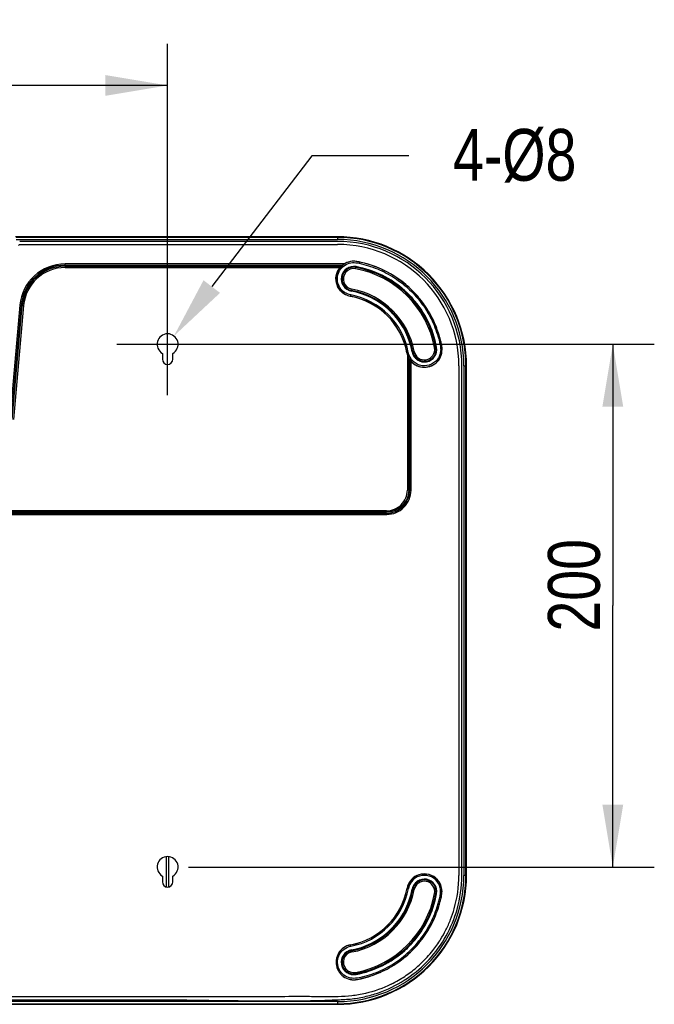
# Model space of a CAD drawing. Header units: inches. Extents: x 0 to 17, y 0 to 11.
# Tile 104 of 104: x 12.7 to 14.6, y 5.9 to 8.8. Entities that reach past the tile are written whole.
import ezdxf

# ---------------------------------------------------------------- set-up
doc = ezdxf.new("R2010")
doc.units = ezdxf.units.IN
doc.header["$LTSCALE"] = 0.935
doc.header["$MEASUREMENT"] = 0
doc.header["$PDMODE"] = 3
doc.header["$PDSIZE"] = 0.3125
doc.layers.get('0').update_dxf_attribs({"linetype": 'CONTINUOUS'})
doc.layers.get('Defpoints').update_dxf_attribs({"linetype": 'CONTINUOUS'})
for name, color, linetype in [('1', 7, 'CONTINUOUS'), ('2', 7, 'CONTINUOUS'), ('3', 7, 'CONTINUOUS')]:
    doc.layers.add(name, color=color, linetype=linetype)
doc.styles.get("Standard").update_dxf_attribs({"font": 'txt', "width": 0.8})
doc.dimstyles.new('DIMSTYLE_2', dxfattribs={"dimtxt": 0.15625, "dimasz": 0.1875, "dimexe": 0.125, "dimexo": 0.0625, "dimgap": 0.039062, "dimtad": 0, "dimtih": 1, "dimtoh": 1, "dimlfac": 5, "dimzin": 4, "dimdsep": 46, "dimtxsty": 'Standard', "dimblk": '_FILLED', "dimblk1": '_FILLED', "dimblk2": '_FILLED', "dimcen": 0.09, "dimazin": 1, "dimtfac": 1, "dimtofl": 0, "dimtmove": 0, "dimatfit": 3, "dimldrblk": '_FILLED', "dimfxl": 1, "dimtolj": 1, "dimtzin": 4, "dimarcsym": 0})
doc.dimstyles.get("Standard").update_dxf_attribs({"dimtxt": 0.15625, "dimasz": 0.1875, "dimexe": 0.125, "dimexo": 0.0625, "dimgap": 0.09, "dimtad": 0, "dimtih": 1, "dimtoh": 1, "dimzin": 4, "dimdsep": 46, "dimtxsty": 'Standard', "dimblk": '_FILLED', "dimblk1": '_FILLED', "dimblk2": '_FILLED', "dimcen": 0.09, "dimazin": 1, "dimtp": 0.01, "dimtm": 0.01, "dimtfac": 1, "dimtofl": 0, "dimtmove": 0, "dimatfit": 3, "dimldrblk": '_FILLED', "dimfxl": 1, "dimtolj": 1, "dimtzin": 4, "dimarcsym": 0})

# ---------------------------------------------------------------- blocks, each defined once
blk = doc.blocks.new('_FILLED')
at = {"color": 0, "linetype": 'ByBlock'}
blk.add_solid([(0, 0), (-1, 0.167), (-1, -0.167)], dxfattribs=at)
blk = doc.blocks.new('*D5')
at = {"color": 7, "linetype": 'Continuous', "transparency": 16777216}
for p, q in [((11.5635, 7.9037), (11.5635, 8.7462)), ((13.1383, 7.9037), (13.1383, 8.7462)), ((11.5635, 8.6212), (12.3509, 8.6212)), ((13.1383, 8.6212), (12.3509, 8.6212))]:
    blk.add_line(p, q, dxfattribs=at)
at = {"color": 7, "linetype": 'Continuous', "transparency": 16777216, "xscale": 0.1875, "yscale": 0.1875, "zscale": 0.1875, "rotation": 180}
blk.add_blockref('_FILLED', (11.5635, 8.6212), dxfattribs=at)
at = {"color": 7, "linetype": 'Continuous', "transparency": 16777216, "xscale": 0.1875, "yscale": 0.1875, "zscale": 0.1875}
blk.add_blockref('_FILLED', (13.1383, 8.6212), dxfattribs=at)
at = {"color": 7, "linetype": 'Continuous', "transparency": 16777216, "insert": (12.3509, 8.8165), "char_height": 0.15625, "width": 0.375, "attachment_point": 2, "line_spacing_factor": 0.9}
blk.add_mtext('200', dxfattribs=at)
blk = doc.blocks.new('*D8')
at = {"color": 7, "linetype": 'Continuous', "transparency": 16777216}
for p, q in [((13.2008, 7.8412), (14.6043, 7.8412)), ((14.4793, 7.8412), (14.4793, 7.0538)), ((14.4793, 6.2664), (14.4793, 7.0538)), ((13.2008, 6.2664), (14.6043, 6.2664))]:
    blk.add_line(p, q, dxfattribs=at)
at = {"color": 7, "linetype": 'Continuous', "transparency": 16777216, "xscale": 0.1875, "yscale": 0.1875, "zscale": 0.1875}
for p, rotation in [((14.4793, 7.8412), 90), ((14.4793, 6.2664), 270)]:
    blk.add_blockref('_FILLED', p, dxfattribs=dict(at, rotation=rotation))
at = {"color": 7, "linetype": 'Continuous', "transparency": 16777216, "insert": (14.284, 7.1151), "char_height": 0.15625, "width": 0.375, "attachment_point": 2, "rotation": 90, "line_spacing_factor": 0.9}
blk.add_mtext('200', dxfattribs=at)
blk = doc.blocks.new('*D9')
at = {"color": 0, "lineweight": -2, "transparency": 16777216}
for p, q in [((13.573, 8.4091), (13.2714, 8.0152)), ((13.8646, 8.4091), (13.573, 8.4091)), ((13.1383, 7.6882), (13.1383, 7.9942)), ((12.9853, 7.8412), (13.2913, 7.8412))]:
    blk.add_line(p, q, dxfattribs=at)
at = {"layer": 'Defpoints', "color": 0, "transparency": 16777216}
for p in [(13.1574, 7.8663), (13.1383, 7.8412)]:
    blk.add_point(p, dxfattribs=at)
at = {"color": 0, "lineweight": -2, "transparency": 16777216, "xscale": 0.1875, "yscale": 0.1875, "zscale": 0.1875, "rotation": 232.5686225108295}
blk.add_blockref('_FILLED', (13.1574, 7.8663), dxfattribs=at)
at = {"color": 0, "transparency": 16777216, "insert": (14.1838, 8.4091), "char_height": 0.15625, "attachment_point": 5}
blk.add_mtext('\\A1;4-%%C8', dxfattribs=at)

msp = doc.modelspace()

# ---------------------------------------------------------------- linework, layer by layer
at = {"layer": '1', "color": 7, "linetype": 'Continuous'}
for p, q in [((13.70464, 8.069), (13.70542, 8.07314)), ((13.69319, 8.00762), (13.69242, 8.00348)), ((13.94656, 7.832), (13.94242, 7.83123)), ((13.87689, 7.819), (13.88103, 7.81977)), ((13.88103, 6.19816), (13.87689, 6.19893)), ((13.94656, 6.18593), (13.94242, 6.1867)), ((13.69242, 6.01446), (13.69319, 6.01031)), ((13.70542, 5.94479), (13.70464, 5.94893))]:
    msp.add_line(p, q, dxfattribs=at)
for centre, radius, start, end in [((13.69892, 8.03831), 0.03543, 79.43031, 259.43027), ((13.69892, 8.03831), 0.03516, 79.43031, 259.43027), ((13.69892, 8.03831), 0.03122, 79.43031, 259.43037), ((13.6501, 7.77668), 0.3013, 10.56973, 79.43028), ((13.6501, 7.77668), 0.30158, 10.56973, 79.43028), ((13.6501, 7.77668), 0.29736, 10.56973, 79.43028), ((13.6501, 7.77668), 0.23071, 10.56974, 79.43026), ((13.6501, 7.77668), 0.23098, 10.56974, 79.43026), ((13.6501, 7.77668), 0.23492, 10.56974, 79.43024), ((13.91173, 7.8255), 0.03543, 190.56975, 10.5697), ((13.91173, 7.8255), 0.03516, 190.56975, 10.5697), ((13.91173, 7.8255), 0.03122, 190.56975, 10.5697), ((13.91173, 6.19243), 0.03543, 349.4303, 169.43025), ((13.91173, 6.19243), 0.03516, 349.4303, 169.43025), ((13.91173, 6.19243), 0.03122, 349.4303, 169.43025), ((13.6501, 6.24125), 0.23071, 280.56974, 349.43026), ((13.6501, 6.24125), 0.23098, 280.56974, 349.43026), ((13.6501, 6.24125), 0.23492, 280.56976, 349.43026), ((13.6501, 6.24125), 0.29736, 280.56972, 349.43027), ((13.6501, 6.24125), 0.3013, 280.56972, 349.43027), ((13.6501, 6.24125), 0.30158, 280.56972, 349.43027), ((13.69892, 5.97962), 0.03543, 100.56973, 280.56969), ((13.69892, 5.97962), 0.03516, 100.56973, 280.56969), ((13.69892, 5.97962), 0.03122, 100.56963, 280.56969)]:
    msp.add_arc(centre, radius, start, end, dxfattribs=at)
at = {"layer": '2', "color": 7, "linetype": 'Continuous'}
for p, q in [((13.13408, 6.29746), (13.13408, 6.20665)), ((13.1425, 6.20665), (13.1425, 6.29746))]:
    msp.add_line(p, q, dxfattribs=at)
at = {"layer": '3', "color": 7, "linetype": 'Continuous'}
for p, q in [((13.6501, 8.16523), (12.6802, 8.16523)), ((13.6501, 8.16348), (12.68181, 8.16348)), ((13.6501, 8.16523), (13.6501, 8.15719)), ((12.68181, 8.15719), (13.6501, 8.15719)), ((13.6501, 8.15125), (12.69282, 8.15125)), ((12.69384, 8.14227), (13.6501, 8.14227)), ((13.67047, 8.08354), (12.82958, 8.08353)), ((12.82958, 8.07959), (12.82958, 8.08353)), ((12.82958, 8.07959), (13.66459, 8.0796)), ((12.82958, 8.07644), (13.66111, 8.07645)), ((12.82958, 8.07644), (12.82958, 8.0725)), ((12.82958, 8.0725), (13.65788, 8.07251)), ((13.65788, 8.07251), (13.66111, 8.07645)), ((13.66461, 8.0796), (13.6705, 8.08354)), ((13.70571, 8.07469), (13.70581, 8.07523)), ((13.71572, 8.08917), (13.71492, 8.08542)), ((13.72156, 8.08818), (13.72149, 8.08789)), ((13.68911, 7.98577), (13.68989, 7.98992)), ((13.69203, 8.00139), (13.69213, 8.00193)), ((12.69348, 7.95882), (12.66344, 7.61539)), ((12.69741, 7.95847), (12.66736, 7.61502)), ((12.67049, 7.61474), (12.70054, 7.9582)), ((12.70447, 7.95786), (12.67441, 7.61436)), ((12.69348, 7.95882), (12.6974, 7.95847)), ((12.70054, 7.9582), (12.70447, 7.95786)), ((13.87387, 7.97829), (13.87583, 7.97903)), ((13.80316, 7.94923), (13.80164, 7.94855)), ((13.82197, 7.92822), (13.82264, 7.92974)), ((13.94811, 7.83229), (13.94865, 7.83239)), ((13.12254, 7.81397), (13.12254, 7.79637)), ((13.15404, 7.79637), (13.15404, 7.81397)), ((13.86334, 7.81647), (13.85919, 7.8157)), ((13.86051, 7.81025), (13.86052, 7.40219)), ((13.86444, 7.80001), (13.86445, 7.40218)), ((13.87153, 7.79029), (13.86759, 7.79488)), ((13.86759, 7.79487), (13.8676, 7.40218)), ((13.87154, 7.40215), (13.87153, 7.79028)), ((14.01569, 7.77668), (14.01569, 7.51983)), ((14.02466, 7.51983), (14.02466, 7.77668)), ((14.0306, 7.77668), (14.03864, 7.77668)), ((14.0306, 7.77668), (14.0306, 6.24125)), ((14.03689, 6.24125), (14.03689, 7.77668)), ((14.03864, 6.24125), (14.03864, 7.77668)), ((14.01569, 7.51983), (14.01569, 6.24104)), ((14.02466, 6.24103), (14.02466, 7.51983)), ((13.86249, 7.40218), (13.86052, 7.40219)), ((13.86445, 7.40216), (13.86393, 7.40217)), ((13.87154, 7.40213), (13.8676, 7.40216)), ((10.90384, 7.32854), (13.79792, 7.32855)), ((13.79789, 7.33564), (10.90387, 7.33563)), ((10.90388, 7.33247), (13.79788, 7.33249)), ((13.79788, 7.33958), (10.90389, 7.33956)), ((13.7979, 7.33564), (13.79791, 7.33615)), ((13.79793, 7.32855), (13.7979, 7.33249)), ((13.12254, 6.23917), (13.12254, 6.22156)), ((13.15404, 6.22156), (13.15404, 6.23917)), ((14.02459, 6.24022), (14.02466, 6.24103)), ((14.02466, 6.24021), (14.02466, 6.24103)), ((14.03864, 6.24125), (14.0306, 6.24125)), ((13.85946, 6.20218), (13.86361, 6.20141)), ((13.82264, 6.08819), (13.82197, 6.08971)), ((13.80164, 6.06938), (13.80316, 6.06871)), ((13.68994, 6.02774), (13.68916, 6.03189)), ((13.69213, 6.016), (13.69203, 6.01655)), ((13.85171, 6.01748), (13.85245, 6.01552)), ((13.72575, 5.93538), (13.72669, 5.93156)), ((13.72112, 5.92994), (13.72105, 5.93022)), ((13.72106, 5.93017), (13.72669, 5.93156)), ((13.45433, 5.87563), (13.08659, 5.87566)), ((13.6501, 5.86074), (11.05167, 5.86074)), ((11.05167, 5.85445), (13.6501, 5.85445)), ((11.05167, 5.8527), (13.6501, 5.8527)), ((13.6501, 5.86074), (13.6501, 5.8527))]:
    msp.add_line(p, q, dxfattribs=at)
for centre, radius, start, end in [((13.6501, 7.77668), 0.38855, 359.99891, 89.99968), ((13.6501, 7.77668), 0.3868, 359.99998, 89.99991), ((13.6501, 7.77668), 0.3805, 360, 90), ((13.6501, 7.77668), 0.37457, 0, 90), ((13.6501, 7.77668), 0.36559, 0, 90), ((12.82958, 7.94691), 0.13661, 90.00001, 175), ((12.82958, 7.94691), 0.13268, 90.00001, 175), ((12.82958, 7.94691), 0.12953, 89.99999, 175), ((12.82958, 7.94691), 0.12559, 89.99996, 175), ((13.69862, 8.03851), 0.05335, 129.63026, 134.67249), ((13.69892, 8.03831), 0.03756, 79.43029, 259.43026), ((13.69892, 8.03831), 0.03701, 79.43029, 259.43026), ((13.6501, 7.77668), 0.30315, 48.12704, 79.43027), ((13.6501, 7.77668), 0.3037, 48.12704, 79.43027), ((13.63702, 7.72091), 0.37658, 77.03641, 77.93642), ((13.6501, 7.77668), 0.2127, 10.56974, 79.43026), ((13.6501, 7.77668), 0.21299, 10.56974, 79.43026), ((13.6501, 7.77668), 0.21692, 10.56974, 79.43026), ((13.6501, 7.77668), 0.22858, 48.59696, 79.43026), ((13.6501, 7.77668), 0.22913, 48.59696, 79.43026), ((13.83829, 7.96487), 0.04012, 69.33992, 74.88448), ((13.67445, 7.80385), 0.26666, 47.80467, 48.12595), ((13.67718, 7.80095), 0.26679, 41.87404, 42.19517), ((13.83829, 7.96487), 0.04012, 200.36935, 204.00566), ((13.6501, 7.77668), 0.30315, 10.56973, 41.87296), ((13.83829, 7.96487), 0.04012, 14.04661, 20.66008), ((13.6501, 7.77668), 0.3037, 10.56973, 41.87296), ((13.65005, 7.77663), 0.22866, 41.4042, 48.5958), ((13.65005, 7.77663), 0.22921, 41.4042, 48.5958), ((13.83856, 7.96499), 0.03648, 204.00076, 217.60726), ((13.83813, 7.96471), 0.03597, 217.67033, 232.31136), ((13.83844, 7.96521), 0.03656, 232.40492, 245.98946), ((13.6501, 7.77668), 0.22858, 10.56974, 41.40304), ((13.6501, 7.77668), 0.22913, 10.56974, 41.40304), ((13.83829, 7.96487), 0.04012, 245.99434, 249.63449), ((13.13829, 7.84125), 0.0315, 300, 240), ((13.91173, 7.8255), 0.03756, 190.56973, 10.56973), ((13.91173, 7.8255), 0.03701, 190.56973, 10.56973), ((13.91125, 7.82542), 0.05297, 190.57635, 196.63989), ((13.13829, 7.79637), 0.01575, 180, 360), ((13.9116, 7.82542), 0.05357, 208.32126, 214.76422), ((13.91294, 7.82639), 0.05458, 208.0897, 214.75631), ((13.86052, 7.03249), 0.3697, 89.47261, 89.69454), ((13.78146, 7.40382), 0.0901, 358.61713, 358.93635), ((12.86037, 7.32913), 0.93757, 0.51345, 0.63851), ((13.50038, 7.33446), 0.29754, 0.32498, 0.59112), ((13.79636, 7.41536), 0.08682, 271.02646, 271.35284), ((13.13829, 6.26645), 0.0315, 300, 240), ((13.6501, 6.24125), 0.38855, 269.9991, 359.99965), ((13.6501, 6.24125), 0.3868, 269.99998, 359.99992), ((13.6501, 6.24125), 0.3805, 270, 360), ((13.91173, 6.19243), 0.03756, 349.43027, 169.43027), ((13.64836, 6.2415), 0.36733, 344.06428, 359.9285), ((13.64836, 6.2415), 0.3763, 344.1665, 359.80465), ((13.13829, 6.22156), 0.01575, 180, 360), ((13.6501, 6.24125), 0.21297, 280.56974, 349.43026), ((13.6501, 6.24125), 0.21327, 280.56974, 349.43026), ((13.6501, 6.24125), 0.21719, 280.56974, 349.43026), ((13.91173, 6.19243), 0.03701, 349.43027, 169.43027), ((13.6501, 6.24125), 0.22858, 318.59696, 349.43026), ((13.6501, 6.24125), 0.22913, 318.59696, 349.43026), ((13.6501, 6.24125), 0.30315, 318.12704, 349.43027), ((13.6501, 6.24125), 0.3037, 318.12704, 349.43027), ((13.64999, 6.24128), 0.3657, 338.63038, 344.02588), ((13.65005, 6.2413), 0.22866, 311.4042, 318.5958), ((13.65005, 6.2413), 0.22921, 311.4042, 318.5958), ((13.83829, 6.05306), 0.03567, 120.52075, 160.08527), ((13.83813, 6.05322), 0.03597, 127.67033, 142.31136), ((13.83841, 6.05279), 0.03648, 114.00076, 127.60726), ((13.83829, 6.05306), 0.04012, 110.36543, 114.00566), ((13.64971, 6.24143), 0.36602, 333.23578, 338.62448), ((13.6501, 6.24125), 0.22858, 280.56974, 311.40304), ((13.6501, 6.24125), 0.22913, 280.56974, 311.40304), ((13.83829, 6.05306), 0.04012, 155.99434, 159.63058), ((13.83863, 6.0529), 0.03656, 142.40492, 155.98946), ((13.65003, 6.24127), 0.36566, 328.11087, 333.2366), ((13.83829, 6.05306), 0.03567, 317.20024, 322.13275), ((13.67727, 6.2169), 0.26666, 317.80467, 318.12595), ((13.83829, 6.05306), 0.04012, 339.33992, 345.95343), ((13.64976, 6.24149), 0.366, 321.7523, 328.10346), ((13.69892, 5.97962), 0.03756, 100.56974, 280.56969), ((13.69892, 5.97962), 0.03701, 100.56974, 280.56969), ((13.6501, 6.24125), 0.30315, 280.56972, 311.87296), ((13.6501, 6.24125), 0.3037, 280.56972, 311.87296), ((13.83829, 6.05306), 0.04012, 285.11554, 290.66008), ((13.67437, 6.21417), 0.26679, 311.87404, 312.19517), ((13.64968, 6.2417), 0.36621, 310.58691, 317.59895), ((13.65029, 6.24107), 0.36533, 317.60677, 321.75228), ((13.64997, 6.24137), 0.36576, 307.08533, 310.58648), ((13.64997, 6.2414), 0.36579, 300.24183, 307.08188), ((13.65117, 6.23936), 0.36342, 296.17219, 300.23992)]:
    msp.add_arc(centre, radius, start, end, dxfattribs=at)
for points, knots in [([(12.68992, 8.13868), (12.69, 8.13963), (12.69091, 8.14153), (12.69289, 8.14227), (12.69384, 8.14227)], [0, 0, 0, 0, 0.5, 1, 1, 1, 1]), ([(13.68911, 7.98577), (13.6801, 7.98745), (13.66264, 7.99572), (13.64636, 8.01937), (13.64381, 8.04798), (13.65202, 8.06547), (13.65788, 8.07251)], [0, 0, 0, 0, 0.2500522, 0.5000142, 0.7499916, 1, 1, 1, 1]), ([(13.71572, 8.08917), (13.70867, 8.09068), (13.6941, 8.09294), (13.67276, 8.08619), (13.6559, 8.07183), (13.64594, 8.05194), (13.64497, 8.02973), (13.65282, 8.00894), (13.66833, 7.99307), (13.68209, 7.98738), (13.68917, 7.98606)], [0, 0, 0, 0, 0.1251493, 0.2501988, 0.3751733, 0.500113, 0.6250893, 0.7500573, 0.8750147, 1, 1, 1, 1]), ([(13.68989, 7.98992), (13.68332, 7.99119), (13.67057, 7.99648), (13.65152, 8.01577), (13.64553, 8.05233), (13.66872, 8.08121), (13.69482, 8.08862), (13.70843, 8.08709), (13.71492, 8.08542)], [0, 0, 0, 0, 0.1262697, 0.2525612, 0.5000507, 0.7473193, 0.8735013, 1, 1, 1, 1]), ([(13.72156, 8.08818), (13.71299, 8.09014), (13.6955, 8.09413), (13.67788, 8.08819), (13.67047, 8.08354)], [0, 0, 0, 0, 0.5012977, 1, 1, 1, 1]), ([(13.71492, 8.08542), (13.73378, 8.08109), (13.77107, 8.06996), (13.82264, 8.04261), (13.86857, 8.00665), (13.90055, 7.96998), (13.92182, 7.93761), (13.93549, 7.91196), (13.94672, 7.88514), (13.95372, 7.86195), (13.95873, 7.84326), (13.96134, 7.82892), (13.96044, 7.8142), (13.95488, 7.80053), (13.94567, 7.78906), (13.92976, 7.7778), (13.91438, 7.77557), (13.9049, 7.77688)], [0, 0, 0, 0, 0.1250822, 0.2501441, 0.3751597, 0.5001551, 0.5627119, 0.6252653, 0.6878148, 0.750358, 0.7816477, 0.8129571, 0.8442203, 0.8755345, 0.9068249, 0.9381064, 1, 1, 1, 1]), ([(13.9538, 7.87521), (13.94536, 7.9012), (13.92167, 7.95125), (13.86828, 8.01464), (13.80038, 8.06245), (13.74829, 8.08172), (13.7215, 8.08789)], [0, 0, 0, 0, 0.2496277, 0.4992839, 0.7489007, 1, 1, 1, 1]), ([(13.85571, 8.02133), (13.83645, 8.0375), (13.79397, 8.06544), (13.74609, 8.08255), (13.72156, 8.08818)], [0, 0, 0, 0, 0.4998963, 1, 1, 1, 1]), ([(13.87153, 7.79028), (13.87644, 7.78469), (13.88878, 7.77548), (13.91118, 7.77043), (13.93372, 7.77505), (13.95235, 7.78845), (13.96411, 7.80825), (13.96616, 7.8312), (13.9604, 7.85295), (13.95458, 7.87455), (13.947, 7.89566), (13.93495, 7.92299), (13.91623, 7.95542), (13.88869, 7.9909), (13.86715, 8.01173), (13.85571, 8.02133)], [0, 0, 0, 0, 0.0623701, 0.1247559, 0.1871179, 0.2494746, 0.3118621, 0.3742572, 0.4368723, 0.4994278, 0.5620245, 0.624613, 0.7497272, 0.8748551, 1, 1, 1, 1]), ([(13.85281, 8.00283), (13.85484, 8.00101), (13.86295, 7.99351), (13.87068, 7.9856), (13.87624, 7.9794)], [0, 0, 0, 0, 0.2462829, 1, 1, 1, 1]), ([(13.85356, 8.00141), (13.85539, 7.99975), (13.86273, 7.99291), (13.86976, 7.98574), (13.87483, 7.98014)], [0, 0, 0, 0, 0.246934, 1, 1, 1, 1]), ([(13.8681, 7.79528), (13.87254, 7.78888), (13.88436, 7.77779), (13.90748, 7.77091), (13.93143, 7.77416), (13.9514, 7.78775), (13.96188, 7.80502), (13.96504, 7.82046), (13.96482, 7.83217), (13.9624, 7.84326), (13.95913, 7.85764), (13.95607, 7.86823), (13.9538, 7.87521)], [0, 0, 0, 0, 0.1264457, 0.2530166, 0.3797297, 0.5062399, 0.6327961, 0.6967191, 0.7603588, 0.8213123, 0.8808182, 1, 1, 1, 1]), ([(13.86444, 7.80002), (13.86438, 7.80067), (13.86345, 7.8021), (13.86217, 7.80549), (13.86109, 7.8083), (13.86051, 7.81025)], [0, 0, 0, 0, 0.1804121, 0.4433862, 1, 1, 1, 1]), ([(13.9049, 7.77688), (13.89986, 7.77757), (13.88988, 7.78048), (13.87307, 7.79219), (13.86518, 7.80658), (13.86334, 7.81647)], [0, 0, 0, 0, 0.2515482, 0.5030626, 1, 1, 1, 1]), ([(13.79788, 7.33958), (13.80601, 7.33974), (13.82239, 7.34299), (13.84336, 7.35672), (13.8571, 7.37768), (13.86036, 7.39406), (13.86052, 7.40219)], [0, 0, 0, 0, 0.2500362, 0.5000069, 0.7499652, 1, 1, 1, 1]), ([(13.79788, 7.33249), (13.80695, 7.33266), (13.82529, 7.33601), (13.84837, 7.35164), (13.86405, 7.37473), (13.86743, 7.39309), (13.8676, 7.40218)], [0, 0, 0, 0, 0.250099, 0.4996043, 0.7493038, 1, 1, 1, 1]), ([(13.86445, 7.40218), (13.86429, 7.39353), (13.86107, 7.376), (13.84611, 7.35393), (13.82403, 7.33899), (13.80653, 7.3358), (13.79789, 7.33564)], [0, 0, 0, 0, 0.2498197, 0.5004138, 0.750425, 1, 1, 1, 1]), ([(13.79841, 7.32857), (13.80789, 7.32879), (13.82706, 7.33241), (13.85121, 7.34881), (13.86765, 7.37295), (13.8713, 7.39214), (13.87153, 7.40165)], [0, 0, 0, 0, 0.2498265, 0.4996389, 0.7496273, 1, 1, 1, 1]), ([(13.72112, 5.92994), (13.74086, 5.93444), (13.7796, 5.94725), (13.83292, 5.97711), (13.87189, 6.00998), (13.89889, 6.04028), (13.9169, 6.06486), (13.93244, 6.09109), (13.94534, 6.11873), (13.95394, 6.14264), (13.9595, 6.16217), (13.9631, 6.17695), (13.96569, 6.19213), (13.96276, 6.21255), (13.94827, 6.23513), (13.91905, 6.24825), (13.89779, 6.2447), (13.88868, 6.24034)], [0, 0, 0, 0, 0.1248994, 0.2497993, 0.3747146, 0.4372291, 0.4997466, 0.5623024, 0.6249296, 0.6875512, 0.7188174, 0.7500365, 0.7815021, 0.8130064, 0.8753685, 0.937731, 1, 1, 1, 1]), ([(13.72575, 5.93538), (13.74457, 5.94042), (13.78174, 5.95284), (13.83261, 5.98234), (13.87739, 6.02035), (13.90807, 6.05856), (13.92813, 6.092), (13.94075, 6.11842), (13.94917, 6.14132), (13.95453, 6.16006), (13.95831, 6.17418), (13.96104, 6.1886), (13.96001, 6.20823), (13.94691, 6.23047), (13.91939, 6.2438), (13.89897, 6.2406), (13.89028, 6.23641)], [0, 0, 0, 0, 0.1252538, 0.2504896, 0.3756714, 0.5008408, 0.563486, 0.6261255, 0.6887655, 0.7200871, 0.7514187, 0.7827711, 0.814069, 0.8760711, 0.9379831, 1, 1, 1, 1]), ([(13.72669, 5.93156), (13.74536, 5.93618), (13.78189, 5.94882), (13.8322, 5.97721), (13.87656, 6.01411), (13.90737, 6.05093), (13.92777, 6.0833), (13.94081, 6.10886), (13.94975, 6.13111), (13.95571, 6.14936), (13.95953, 6.16327), (13.96286, 6.17748), (13.96538, 6.19234), (13.96312, 6.20775), (13.95432, 6.22642), (13.93383, 6.244), (13.91224, 6.24616), (13.90224, 6.24437)], [0, 0, 0, 0, 0.1238108, 0.2473826, 0.3700946, 0.4934208, 0.5547597, 0.6162333, 0.6779659, 0.7089148, 0.7398532, 0.770785, 0.8030609, 0.8362134, 0.8692326, 0.9345667, 1, 1, 1, 1]), ([(13.88868, 6.24034), (13.88126, 6.23678), (13.86791, 6.22599), (13.86097, 6.21029), (13.85946, 6.20218)], [0, 0, 0, 0, 0.4995524, 1, 1, 1, 1]), ([(13.90224, 6.24437), (13.89196, 6.24253), (13.87209, 6.23223), (13.86167, 6.21242), (13.85975, 6.20213)], [0, 0, 0, 0, 0.4991523, 1, 1, 1, 1]), ([(13.89028, 6.23641), (13.88349, 6.23314), (13.87135, 6.22314), (13.86506, 6.2088), (13.86361, 6.20141)], [0, 0, 0, 0, 0.4999753, 1, 1, 1, 1]), ([(13.43838, 5.86296), (13.46738, 5.86283), (13.51087, 5.8629), (13.56884, 5.86377), (13.61232, 5.86484), (13.64853, 5.86627), (13.67751, 5.86748), (13.70636, 5.87044), (13.74204, 5.87727), (13.79742, 5.89474), (13.86232, 5.92849), (13.92867, 5.98582), (13.98004, 6.05687), (14.00247, 6.11096), (14.01039, 6.13883)], [0, 0, 0, 0, 0.1250537, 0.1875717, 0.2500898, 0.3126164, 0.3438829, 0.3751447, 0.4376426, 0.500178, 0.6251482, 0.7500946, 0.8750459, 1, 1, 1, 1]), ([(13.68916, 6.03189), (13.68185, 6.03053), (13.66764, 6.0246), (13.65197, 6.00783), (13.64454, 5.98609), (13.64665, 5.9632), (13.65802, 5.94321), (13.67653, 5.92967), (13.69912, 5.92476), (13.71384, 5.92828), (13.72112, 5.92994)], [0, 0, 0, 0, 0.1250134, 0.2499391, 0.3748296, 0.4997871, 0.6248872, 0.749729, 0.8745762, 1, 1, 1, 1]), ([(13.68922, 6.0316), (13.68195, 6.03024), (13.66784, 6.0243), (13.65222, 6.00766), (13.64483, 5.98602), (13.64696, 5.96327), (13.65827, 5.9434), (13.67669, 5.92988), (13.69917, 5.92522), (13.71386, 5.92842), (13.72106, 5.93017)], [0, 0, 0, 0, 0.1249601, 0.2499066, 0.3748506, 0.4998142, 0.6247645, 0.7497286, 0.8747153, 1, 1, 1, 1]), ([(13.72575, 5.93538), (13.71232, 5.93115), (13.68207, 5.92641), (13.64688, 5.9594), (13.65002, 5.99914), (13.66942, 6.02056), (13.68297, 6.02636), (13.68994, 6.02774)], [0, 0, 0, 0, 0.2511562, 0.4987775, 0.746427, 0.8732188, 1, 1, 1, 1]), ([(13.87624, 6.03853), (13.87443, 6.03651), (13.86692, 6.0284), (13.85901, 6.02066), (13.85281, 6.01511)], [0, 0, 0, 0, 0.2462829, 1, 1, 1, 1]), ([(13.87483, 6.03779), (13.87317, 6.03596), (13.86633, 6.02862), (13.85915, 6.02159), (13.85356, 6.01652)], [0, 0, 0, 0, 0.246934, 1, 1, 1, 1]), ([(13.81147, 5.9132), (13.78682, 5.90109), (13.74761, 5.88707), (13.69344, 5.87727), (13.66592, 5.87596), (13.65219, 5.87569)], [0, 0, 0, 0, 0.4997621, 0.7500414, 1, 1, 1, 1]), ([(13.08659, 5.87566), (12.91644, 5.87566), (12.57614, 5.87528), (12.15076, 5.87577), (11.81045, 5.87653), (11.55522, 5.87654), (11.3, 5.87472), (11.12982, 5.87411), (11.04476, 5.87573)], [0, 0, 0, 0, 0.25, 0.4999977, 0.6249961, 0.7499964, 0.8750024, 1, 1, 1, 1]), ([(13.65219, 5.87569), (13.6357, 5.87537), (13.60272, 5.87556), (13.53677, 5.87591), (13.48731, 5.87565), (13.45433, 5.87563)], [0, 0, 0, 0, 0.2500015, 0.5, 1, 1, 1, 1]), ([(11.03866, 5.86691), (11.04932, 5.86656), (11.07065, 5.86652), (11.11332, 5.86654), (11.16665, 5.86684), (11.23065, 5.86674), (11.31598, 5.86664), (11.42264, 5.8667), (11.5933, 5.86667), (11.80663, 5.86669), (12.06262, 5.86668), (12.31862, 5.86668), (12.65994, 5.86668), (12.91593, 5.86668), (13.08659, 5.86668)], [0, 0, 0, 0, 0.0156244, 0.0312495, 0.0625007, 0.0937506, 0.1250003, 0.1875003, 0.2500002, 0.3750002, 0.5000002, 0.6250001, 0.7500001, 1, 1, 1, 1])]:
    msp.add_open_spline(points, degree=3, knots=knots, dxfattribs=at)
for points in [[(13.86934, 7.98346), (13.86633, 7.98851), (13.86192, 7.99292), (13.85688, 7.99593)], [(13.85948, 7.81575), (13.86045, 7.81052), (13.86228, 7.80539), (13.86479, 7.80069)], [(13.85688, 6.022), (13.86192, 6.02502), (13.86633, 6.02943), (13.86934, 6.03447)], [(13.08659, 5.86668), (13.20386, 5.86668), (13.32111, 5.86345), (13.43838, 5.86296)]]:
    msp.add_open_spline(points, degree=3, dxfattribs=at)

# ---------------------------------------------------------------- dimensions: what is measured, and where the dimension line sits
at = {"color": 7, "linetype": 'Continuous'}
dim = msp.add_linear_dim(base=(13.13829, 8.62121), p1=(11.56348, 7.84125), p2=(13.13829, 7.84125), dimstyle='DIMSTYLE_2', override={"dimtad": 1, "dimtih": 0, "dimtoh": 0}, dxfattribs=at)
dim.commit()
dim.dimension.update_dxf_attribs({"geometry": '*D5', "text_midpoint": (12.35089, 8.62121), "dimtype": 160})
dim = msp.add_radius_dim(center=(13.13829, 7.84125), mpoint=(13.15743, 7.86626), text='4-%%C8', dimstyle='Standard', override={"dimdec": 4, "dimzin": 0, "dimcen": 0.153, "dimadec": 0, "dimazin": 0, "dimtp": 0, "dimtm": 0, "dimtdec": 4, "dimtzin": 0})
dim.commit()
dim.dimension.update_dxf_attribs({"geometry": '*D9', "text_midpoint": (14.1838, 8.40914), "dimtype": 164})
dim = msp.add_linear_dim(base=(14.47927, 6.26645), p1=(13.13829, 7.84125), p2=(13.13829, 6.26645), angle=270, dimstyle='DIMSTYLE_2', override={"dimtad": 1, "dimtih": 0, "dimtoh": 0}, dxfattribs=at)
dim.commit()
dim.dimension.update_dxf_attribs({"geometry": '*D8', "text_midpoint": (14.47927, 7.11505), "dimtype": 160})

doc.saveas('drawing.dxf')
